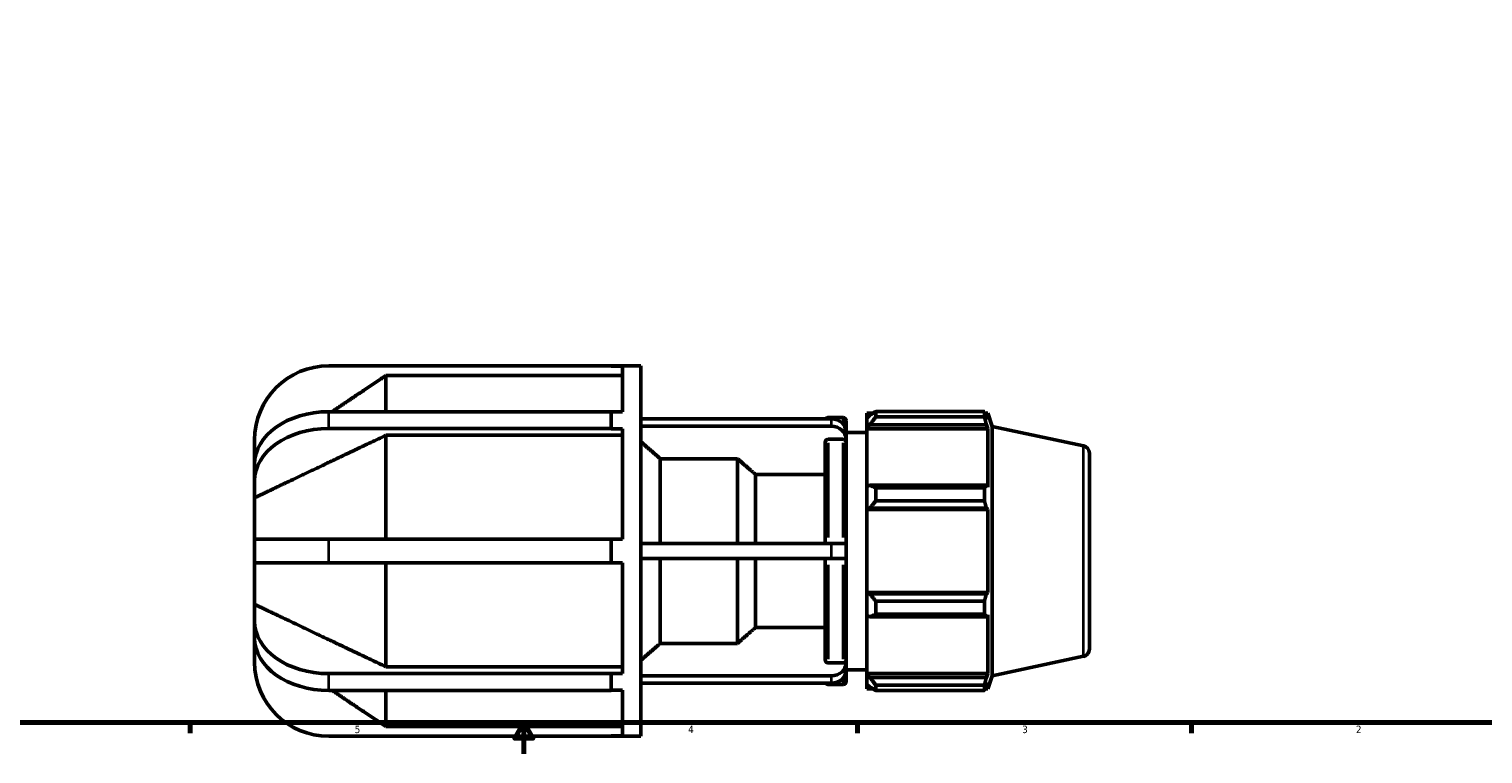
# Model space of a CAD drawing. Header units: inches. Extents: x 0.1 to 45.6, y -12 to 29.5.
# Tile 3 of 7: x 10.7 to 29.2, y 0.6 to 9.8. Entities that reach past the tile are written whole.
import ezdxf

# ---------------------------------------------------------------- set-up
doc = ezdxf.new("R2010")
doc.units = ezdxf.units.IN
doc.header["$MEASUREMENT"] = 0
for name, color, linetype, lineweight in [('Border (ANSI)', 7, 'Continuous', 70), ('Visible (ANSI)', 7, 'Continuous', 50), ('Visible Narrow (ANSI)', 7, 'Continuous', 35)]:
    doc.layers.add(name, color=color, linetype=linetype, lineweight=lineweight)
doc.styles.add('Note Text (ANSI)', font='tahoma.ttf')

# ---------------------------------------------------------------- blocks, each defined once
blk = doc.blocks.new('Borders Default Border')
at = {"layer": 'Border (ANSI)'}
for p, q in [((12.75, 1), (12.75, 0.866)), ((21.25, 1), (21.25, 0.866)), ((25.5, 1), (25.5, 0.866))]:
    blk.add_line(p, q, dxfattribs=at)
at = {"layer": 'Border (ANSI)', "flags": 128}
for points in [[(0.5, 1), (0.5, 21), (33.5, 21), (33.5, 1), (0.5, 1)], [(17, 0.6), (17, 1), (16.885, 0.8), (17.115, 0.8), (17, 1)]]:
    blk.add_lwpolyline(points, dxfattribs=at)
at = {"layer": 'Border (ANSI)', "color": 5, "true_color": 0x0000ff, "char_height": 0.0945, "attachment_point": 7, "style": 'Note Text (ANSI)'}
for s, insert in [('5', (14.847, 0.864)), ('4', (19.092, 0.866)), ('3', (23.346, 0.864)), ('2', (27.596, 0.866))]:
    blk.add_mtext(s, dxfattribs=dict(at, insert=insert))

msp = doc.modelspace()

# ---------------------------------------------------------------- linework, layer by layer
at = {"layer": 'Visible (ANSI)'}
for p, q in [((18.114, 5.545), (14.516, 5.545)), ((15.245, 4.961), (15.245, 5.422)), ((18.256, 5.422), (15.245, 5.422)), ((18.114, 5.545), (18.492, 5.545)), ((18.114, 5.54), (18.114, 5.545)), ((18.256, 5.54), (18.114, 5.54)), ((18.256, 4.958), (18.256, 5.54)), ((18.492, 0.825), (18.492, 5.545)), ((14.516, 4.961), (18.114, 4.961)), ((18.114, 4.854), (18.114, 4.961)), ((18.114, 4.958), (18.256, 4.958)), ((18.114, 4.747), (18.114, 4.854)), ((18.492, 4.869), (20.915, 4.869)), ((20.876, 4.886), (21.066, 4.886)), ((21.104, 4.848), (21.104, 4.706)), ((21.37, 4.943), (21.37, 4.88)), ((21.37, 4.943), (21.45, 4.943)), ((21.408, 4.916), (21.37, 4.88)), ((21.37, 4.761), (21.37, 4.88)), ((21.483, 4.964), (21.483, 4.895)), ((21.483, 4.964), (22.865, 4.964)), ((22.865, 4.895), (21.483, 4.895)), ((22.865, 4.895), (22.865, 4.964)), ((22.876, 4.943), (22.908, 4.943)), ((22.908, 4.862), (22.89, 4.916)), ((22.908, 4.862), (22.908, 4.943)), ((22.963, 4.774), (22.908, 4.943)), ((18.114, 4.747), (14.516, 4.747)), ((15.245, 3.337), (15.245, 4.66)), ((18.256, 4.66), (15.245, 4.66)), ((18.114, 4.744), (18.114, 4.747)), ((18.256, 4.744), (18.114, 4.744)), ((18.256, 3.337), (18.256, 4.744)), ((20.915, 4.775), (18.492, 4.775)), ((21.104, 4.611), (21.104, 4.706)), ((21.104, 4.697), (21.37, 4.697)), ((21.37, 4.761), (21.408, 4.795)), ((21.37, 4.744), (21.37, 4.761)), ((21.37, 4.744), (21.37, 4.006)), ((21.37, 4.744), (22.908, 4.744)), ((21.408, 4.795), (22.89, 4.795)), ((22.89, 4.795), (22.908, 4.744)), ((22.908, 3.997), (22.908, 4.744)), ((22.963, 1.596), (22.963, 4.774)), ((24.127, 4.527), (22.963, 4.774)), ((13.572, 4.601), (13.572, 4.297)), ((20.838, 3.28), (20.838, 4.576)), ((21.066, 4.609), (20.876, 4.609)), ((21.104, 4.576), (21.104, 4.611)), ((21.104, 4.576), (21.104, 3.28)), ((13.572, 4.293), (13.572, 4.297)), ((13.572, 4.297), (13.572, 4.297)), ((13.572, 4.08), (13.572, 4.293)), ((19.72, 4.362), (18.738, 4.362)), ((18.738, 3.28), (18.738, 4.362)), ((19.72, 3.28), (19.72, 4.362)), ((24.202, 4.434), (24.202, 1.936)), ((13.572, 4.08), (13.572, 3.864)), ((20.838, 4.162), (19.95, 4.162)), ((19.95, 3.28), (19.95, 4.162)), ((21.408, 4.023), (21.37, 4.006)), ((21.37, 3.72), (21.37, 4.006)), ((22.89, 4.023), (21.408, 4.023)), ((21.483, 3.99), (21.483, 3.825)), ((21.483, 3.99), (22.865, 3.99)), ((22.865, 3.825), (22.865, 3.99)), ((22.908, 3.997), (22.89, 4.023)), ((13.572, 3.337), (13.572, 3.864)), ((21.37, 3.72), (21.408, 3.731)), ((21.37, 3.714), (21.37, 3.72)), ((21.37, 3.714), (21.37, 2.657)), ((21.37, 3.714), (22.908, 3.714)), ((21.408, 3.731), (22.89, 3.731)), ((22.865, 3.825), (21.483, 3.825)), ((22.89, 3.731), (22.908, 3.714)), ((22.908, 2.657), (22.908, 3.714)), ((14.516, 3.337), (13.572, 3.337)), ((13.572, 3.034), (13.572, 3.337)), ((14.516, 3.337), (18.114, 3.337)), ((18.114, 3.185), (18.114, 3.337)), ((18.114, 3.337), (18.256, 3.337)), ((18.114, 3.034), (18.114, 3.185)), ((18.492, 3.28), (20.915, 3.28)), ((20.915, 3.28), (21.104, 3.28)), ((21.104, 3.091), (21.104, 3.28)), ((13.572, 2.506), (13.572, 3.034)), ((13.572, 3.034), (14.516, 3.034)), ((18.114, 3.034), (14.516, 3.034)), ((15.245, 1.711), (15.245, 3.034)), ((18.256, 3.034), (18.114, 3.034)), ((18.256, 1.627), (18.256, 3.034)), ((20.915, 3.091), (18.492, 3.091)), ((18.738, 2.009), (18.738, 3.091)), ((19.72, 2.009), (19.72, 3.091)), ((19.95, 2.209), (19.95, 3.091)), ((20.838, 1.795), (20.838, 3.091)), ((21.104, 3.091), (20.915, 3.091)), ((21.104, 3.091), (21.104, 1.795)), ((21.37, 2.651), (21.37, 2.657)), ((21.37, 2.657), (22.908, 2.657)), ((21.37, 2.365), (21.37, 2.651)), ((21.408, 2.64), (21.37, 2.651)), ((22.89, 2.64), (21.408, 2.64)), ((22.908, 2.657), (22.89, 2.64)), ((13.572, 2.506), (13.572, 2.291)), ((21.483, 2.545), (21.483, 2.38)), ((21.483, 2.545), (22.865, 2.545)), ((22.865, 2.38), (22.865, 2.545)), ((13.572, 2.077), (13.572, 2.291)), ((21.37, 2.365), (21.408, 2.348)), ((21.37, 2.365), (21.37, 1.626)), ((21.408, 2.348), (22.89, 2.348)), ((22.865, 2.38), (21.483, 2.38)), ((22.89, 2.348), (22.908, 2.374)), ((22.908, 1.626), (22.908, 2.374)), ((13.572, 2.074), (13.572, 2.077)), ((13.572, 2.074), (13.572, 2.074)), ((13.572, 2.074), (13.572, 1.769)), ((19.95, 2.209), (20.838, 2.209)), ((18.738, 2.009), (19.72, 2.009)), ((15.245, 1.711), (18.256, 1.711)), ((20.876, 1.762), (21.066, 1.762)), ((21.104, 1.759), (21.104, 1.795)), ((21.104, 1.665), (21.104, 1.759)), ((21.104, 1.673), (21.37, 1.673)), ((24.127, 1.844), (22.963, 1.596)), ((14.516, 1.623), (18.114, 1.623)), ((18.114, 1.623), (18.114, 1.627)), ((18.114, 1.627), (18.256, 1.627)), ((18.114, 1.517), (18.114, 1.623)), ((18.114, 1.41), (18.114, 1.517)), ((18.492, 1.596), (20.915, 1.596)), ((20.915, 1.501), (18.492, 1.501)), ((20.876, 1.484), (21.066, 1.484)), ((21.104, 1.665), (21.104, 1.522)), ((21.37, 1.609), (21.37, 1.626)), ((21.37, 1.626), (22.908, 1.626)), ((21.37, 1.491), (21.37, 1.609)), ((21.408, 1.576), (21.37, 1.609)), ((21.37, 1.491), (21.408, 1.455)), ((21.37, 1.491), (21.37, 1.428)), ((22.89, 1.576), (21.408, 1.576)), ((22.908, 1.626), (22.89, 1.576)), ((22.89, 1.455), (22.908, 1.509)), ((22.963, 1.596), (22.908, 1.428)), ((22.908, 1.428), (22.908, 1.509)), ((18.114, 1.41), (14.516, 1.41)), ((15.245, 0.948), (15.245, 1.41)), ((18.256, 1.413), (18.114, 1.413)), ((18.256, 0.83), (18.256, 1.413)), ((21.37, 1.428), (21.45, 1.428)), ((21.483, 1.475), (21.483, 1.407)), ((21.483, 1.475), (22.865, 1.475)), ((22.865, 1.407), (21.483, 1.407)), ((22.865, 1.407), (22.865, 1.475)), ((22.876, 1.428), (22.908, 1.428)), ((15.245, 0.948), (18.256, 0.948)), ((14.516, 0.825), (18.114, 0.825)), ((18.114, 0.825), (18.114, 0.83)), ((18.114, 0.83), (18.256, 0.83)), ((18.114, 0.825), (18.492, 0.825))]:
    msp.add_line(p, q, dxfattribs=at)
for centre, radius, start, end in [((14.516, 4.601), 0.944, 90, 180), ((20.876, 4.848), 0.0379, 90, 146.4856), ((21.066, 4.848), 0.0379, 0, 90), ((24.107, 4.434), 0.0947, 0, 78), ((24.107, 1.936), 0.0947, 282, 0), ((14.516, 1.769), 0.944, 180, 270), ((20.876, 1.522), 0.0379, 213.5144, 270), ((21.066, 1.522), 0.0379, 270, 0)]:
    msp.add_arc(centre, radius, start, end, dxfattribs=at)
for centre, major_axis, ratio, start_param, end_param in [((14.516, 4.293), (-0.944, 0), 0.707107, 4.712389, 6.283185), ((20.915, 4.706), (0.189, 0), 0.866025, 0, 1.570796), ((14.516, 4.08), (-0.944, 0), 0.707107, 4.712389, 6.283185), ((20.915, 4.611), (0.189, 0), 0.866025, 0, 1.570796), ((14.516, 2.291), (-0.944, 0), 0.707107, 0, 1.570796), ((14.516, 2.077), (-0.944, 0), 0.707107, 0, 1.570796), ((20.915, 1.759), (0.189, 0), 0.866025, 4.712389, 6.283185), ((20.915, 1.665), (0.189, 0), 0.866025, 4.712389, 6.283185)]:
    msp.add_ellipse(centre, major_axis=major_axis, ratio=ratio, start_param=start_param, end_param=end_param, dxfattribs=at)
for points, weights in [([(15.245, 5.422), (14.862, 5.165), (14.558, 4.961)], [1, 1.02014391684, 1.02702329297]), ([(21.483, 4.964), (21.444, 4.939), (21.408, 4.916)], [1.01445012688, 1.01033762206, 1.00542036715]), ([(21.408, 4.795), (21.444, 4.844), (21.483, 4.895)], [1.00542036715, 1.01033762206, 1.01445012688]), ([(22.865, 4.964), (22.878, 4.939), (22.89, 4.916)], [1, 1.00188514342, 1.00295443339]), ([(22.89, 4.795), (22.878, 4.844), (22.865, 4.895)], [1.00295443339, 1.00188514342, 1]), ([(15.245, 4.66), (14.127, 4.13), (13.572, 3.864)], [1, 1.0611822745, 1]), ([(18.738, 4.362), (18.625, 4.46), (18.492, 4.575)], [1, 1.00322143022, 1]), ([(19.95, 4.162), (19.845, 4.253), (19.72, 4.362)], [1, 1.00395390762, 1]), ([(21.483, 3.99), (21.444, 4.007), (21.408, 4.023)], [1.01445012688, 1.01033762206, 1.00542036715]), ([(22.865, 3.99), (22.878, 4.007), (22.89, 4.023)], [1, 1.00188514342, 1.00295443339]), ([(21.408, 3.731), (21.444, 3.777), (21.483, 3.825)], [1.00542036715, 1.01033762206, 1.01445012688]), ([(22.89, 3.731), (22.878, 3.777), (22.865, 3.825)], [1.00295443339, 1.00188514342, 1]), ([(21.483, 2.545), (21.444, 2.593), (21.408, 2.64)], [1.01445012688, 1.01033762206, 1.00542036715]), ([(22.865, 2.545), (22.878, 2.593), (22.89, 2.64)], [1, 1.00188514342, 1.00295443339]), ([(13.572, 2.506), (14.127, 2.241), (15.245, 1.711)], [1, 1.06118227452, 1]), ([(21.408, 2.348), (21.444, 2.364), (21.483, 2.38)], [1.00542036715, 1.01033762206, 1.01445012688]), ([(22.89, 2.348), (22.878, 2.364), (22.865, 2.38)], [1.00295443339, 1.00188514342, 1]), ([(19.72, 2.009), (19.845, 2.118), (19.95, 2.209)], [1, 1.00395390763, 1]), ([(18.492, 1.796), (18.625, 1.911), (18.738, 2.009)], [1, 1.00322143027, 1]), ([(21.483, 1.475), (21.444, 1.527), (21.408, 1.576)], [1.01445012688, 1.01033762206, 1.00542036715]), ([(22.865, 1.475), (22.878, 1.527), (22.89, 1.576)], [1, 1.00188514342, 1.00295443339]), ([(14.558, 1.41), (14.862, 1.205), (15.245, 0.948)], [1.02702329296, 1.02014391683, 1]), ([(21.408, 1.455), (21.444, 1.431), (21.483, 1.407)], [1.00542036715, 1.01033762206, 1.01445012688]), ([(22.89, 1.455), (22.878, 1.431), (22.865, 1.407)], [1.00295443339, 1.00188514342, 1])]:
    msp.add_rational_spline(points, weights, degree=2, dxfattribs=at)
for points, knots in [([(20.876, 4.609), (20.872, 4.609), (20.866, 4.608), (20.857, 4.605), (20.853, 4.602), (20.846, 4.596), (20.843, 4.592), (20.839, 4.585), (20.838, 4.58), (20.838, 4.576)], [0, 0, 0, 0, 0.0356136, 0.0356136, 0.0712553, 0.0712553, 0.1069034, 0.1069034, 0.1425817, 0.1425817, 0.1425817, 0.1425817]), ([(21.104, 4.576), (21.104, 4.58), (21.103, 4.585), (21.099, 4.592), (21.096, 4.596), (21.09, 4.602), (21.085, 4.605), (21.076, 4.608), (21.071, 4.609), (21.066, 4.609)], [-0.1425817, -0.1425817, -0.1425817, -0.1425817, -0.1068891, -0.1068891, -0.0712268, -0.0712268, -0.0355993, -0.0355993, 0, 0, 0, 0]), ([(20.838, 1.795), (20.838, 1.791), (20.839, 1.786), (20.843, 1.778), (20.846, 1.774), (20.853, 1.768), (20.857, 1.766), (20.866, 1.763), (20.872, 1.762), (20.876, 1.762)], [-0.1425817, -0.1425817, -0.1425817, -0.1425817, -0.1068891, -0.1068891, -0.0712268, -0.0712268, -0.0355993, -0.0355993, 0, 0, 0, 0]), ([(21.066, 1.762), (21.071, 1.762), (21.076, 1.763), (21.085, 1.766), (21.09, 1.768), (21.096, 1.774), (21.099, 1.778), (21.103, 1.786), (21.104, 1.791), (21.104, 1.795)], [0, 0, 0, 0, 0.0355993, 0.0355993, 0.0712268, 0.0712268, 0.1068891, 0.1068891, 0.1425817, 0.1425817, 0.1425817, 0.1425817])]:
    msp.add_open_spline(points, degree=3, knots=knots, dxfattribs=at)
at = {"layer": 'Visible Narrow (ANSI)'}
for p, q in [((14.516, 4.758), (14.516, 4.95)), ((20.876, 4.886), (20.876, 4.871)), ((20.915, 4.865), (20.915, 4.78)), ((21.066, 4.812), (21.066, 4.886)), ((20.876, 4.564), (20.876, 3.359)), ((21.066, 3.359), (21.066, 4.564)), ((24.127, 1.86), (24.127, 4.51)), ((14.516, 3.049), (14.516, 3.321)), ((20.915, 3.27), (20.915, 3.1)), ((20.876, 3.011), (20.876, 1.807)), ((21.066, 1.807), (21.066, 3.011)), ((14.516, 1.42), (14.516, 1.613)), ((20.876, 1.5), (20.876, 1.484)), ((20.915, 1.591), (20.915, 1.506)), ((21.066, 1.485), (21.066, 1.559))]:
    msp.add_line(p, q, dxfattribs=at)

# ---------------------------------------------------------------- block references
msp.add_blockref('Borders Default Border', (0, 0))

doc.saveas('drawing.dxf')
